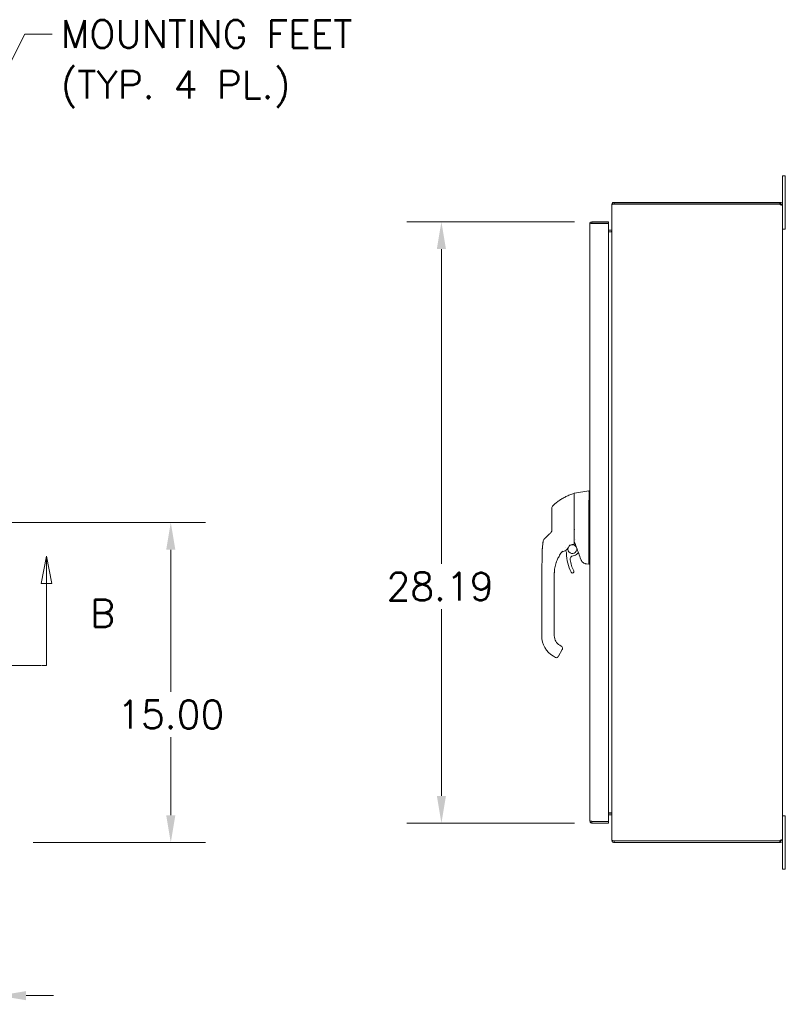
# Model space of a CAD drawing. Header units: inches. Extents: x 7 to 216, y 7 to 136.
# Tile 14 of 30: x 79 to 114, y 62 to 108. Entities that reach past the tile are written whole.
import ezdxf

# ---------------------------------------------------------------- set-up
doc = ezdxf.new("R2010")
doc.units = ezdxf.units.IN
doc.header["$LTSCALE"] = 13
doc.header["$MEASUREMENT"] = 0
doc.linetypes.add('DOUBLE_DASH_CHAIN', pattern=[1.2403, 0.6614, -0.0827, 0.1654, -0.0827, 0.1654, -0.0827])
for name, color, linetype, lineweight in [('Dimension (ANSI)', 7, 'Continuous', 5), ('Section Line (ANSI)', 7, 'DOUBLE_DASH_CHAIN', 5), ('Symbol (ANSI)', 7, 'Continuous', 5), ('Visible (ANSI)', 7, 'Continuous', 5)]:
    doc.layers.add(name, color=color, linetype=linetype, lineweight=lineweight)
doc.styles.add('ROMANS', font='romans.shx')
doc.dimstyles.new('Default (ANSI)', dxfattribs={"dimscale": 13, "dimtxt": 0.1, "dimasz": 0.098425, "dimexe": 0.125, "dimexo": 0.0625, "dimgap": 0.031496, "dimtad": 0, "dimtih": 1, "dimtoh": 1, "dimrnd": 1e-08, "dimzin": 0, "dimdsep": 46, "dimtxsty": 'ROMANS', "dimcen": 0.09, "dimdle": 0.393701, "dimclrd": 256, "dimclre": 256, "dimclrt": 256, "dimadec": 0, "dimazin": 0, "dimtfac": 1, "dimtofl": 0, "dimtmove": 0, "dimatfit": 3, "dimfxl": 0, "dimtolj": 1, "dimtzin": 0, "dimlwd": -1, "dimlwe": -1, "dimarcsym": 0})
doc.dimstyles.new('Default (ANSI)$7', dxfattribs={"dimscale": 13, "dimtxt": 0.1, "dimasz": 0.098425, "dimexe": 0.125, "dimexo": 0.0625, "dimgap": 0.031496, "dimtad": 0, "dimtih": 1, "dimtoh": 1, "dimrnd": 1e-08, "dimzin": 0, "dimdsep": 46, "dimtxsty": 'ROMANS', "dimcen": 0.09, "dimdle": 0.393701, "dimclrd": 256, "dimclre": 256, "dimclrt": 256, "dimadec": 0, "dimazin": 0, "dimtfac": 1, "dimtofl": 0, "dimtmove": 0, "dimatfit": 3, "dimfxl": 0, "dimtolj": 1, "dimtzin": 0, "dimlwd": -1, "dimlwe": -1, "dimarcsym": 0})

# ---------------------------------------------------------------- blocks, each defined once
blk = doc.blocks.new('2dTransSection1')
at = {"layer": 'Section Line (ANSI)', "linetype": 'Continuous'}
for p, q in [((3.6195, 6.3869), (3.6, 6.2889)), ((3.6195, 6.2889), (3.6195, 6.3869)), ((3.639, 6.2889), (3.6195, 6.3869)), ((6.1416, 6.3869), (6.1221, 6.2889)), ((6.1416, 6.2889), (6.1416, 6.3869)), ((6.1611, 6.2889), (6.1416, 6.3869)), ((3.6, 6.2889), (3.639, 6.2889)), ((3.6195, 5.9932), (3.6195, 6.2889)), ((6.1221, 6.2889), (6.1611, 6.2889)), ((6.1416, 5.9932), (6.1416, 6.2889)), ((3.6195, 5.9932), (3.6354, 5.9932)), ((6.1256, 5.9932), (6.1416, 5.9932))]:
    blk.add_line(p, q, dxfattribs=at)
at = {"layer": 'Section Line (ANSI)', "linetype": 'DOUBLE_DASH_CHAIN', "ltscale": 0.023772}
blk.add_line((3.6195, 5.9932), (6.1416, 5.9932), dxfattribs=at)
at = {"layer": 'Section Line (ANSI)', "linetype": 'Continuous', "flags": 128}
for points in [[(3.639, 6.2889), (3.6195, 6.3869)], [(6.1611, 6.2889), (6.1416, 6.3869)]]:
    blk.add_lwpolyline(points, dxfattribs=at)
at = {"layer": 'Section Line (ANSI)'}
for points in [[(3.639, 6.2889), (3.6195, 6.3869), (3.6, 6.2889), (3.639, 6.2889)], [(6.1611, 6.2889), (6.1416, 6.3869), (6.1221, 6.2889), (6.1611, 6.2889)]]:
    blk.add_solid(points, dxfattribs=at)
at = {"layer": 'Section Line (ANSI)', "char_height": 0.1, "attachment_point": 7, "style": 'ROMANS'}
for insert in [(3.3796, 6.131), (6.2985, 6.131)]:
    blk.add_mtext('B', dxfattribs=dict(at, insert=insert))
blk = doc.blocks.new('*D12')
at = {"layer": 'Defpoints', "color": 0}
for p in [(105.383, 98.708), (98.333, 70.52), (105.383, 70.52)]:
    blk.add_point(p, dxfattribs=at)
at = {"layer": 'Dimension (ANSI)'}
for p, q in [((104.571, 98.708), (96.708, 98.708)), ((98.333, 97.428), (98.333, 82.673)), ((98.333, 71.8), (98.333, 80.555)), ((104.571, 70.52), (96.708, 70.52))]:
    blk.add_line(p, q, dxfattribs=at)
for points in [[(98.119, 97.428), (98.546, 97.428), (98.333, 98.708)], [(98.119, 71.8), (98.546, 71.8), (98.333, 70.52)]]:
    blk.add_solid(points, dxfattribs=at)
at = {"layer": 'Dimension (ANSI)', "insert": (95.764, 82.264), "char_height": 1.3, "attachment_point": 1, "style": 'ROMANS'}
blk.add_mtext('\\A1;28.19', dxfattribs=at)
blk = doc.blocks.new('*D21')
at = {"layer": 'Defpoints', "color": 0}
for p in [(75.229, 84.614), (78.396, 69.614), (85.659, 69.614)]:
    blk.add_point(p, dxfattribs=at)
at = {"layer": 'Dimension (ANSI)'}
for p, q in [((76.042, 84.614), (87.284, 84.614)), ((85.659, 83.335), (85.659, 76.673)), ((85.659, 70.894), (85.659, 74.555)), ((79.209, 69.614), (87.284, 69.614))]:
    blk.add_line(p, q, dxfattribs=at)
for points in [[(85.446, 83.335), (85.872, 83.335), (85.659, 84.614)], [(85.446, 70.894), (85.872, 70.894), (85.659, 69.614)]]:
    blk.add_solid(points, dxfattribs=at)
at = {"layer": 'Dimension (ANSI)', "insert": (83.152, 76.264), "char_height": 1.3, "attachment_point": 1, "style": 'ROMANS'}
blk.add_mtext('\\A1;15.00', dxfattribs=at)
blk = doc.blocks.new('*D22')
at = {"layer": 'Defpoints', "color": 0}
for p in [(75.229, 84.614), (77.604, 70.605), (77.604, 62.439)]:
    blk.add_point(p, dxfattribs=at)
at = {"layer": 'Dimension (ANSI)'}
for p, q in [((75.229, 83.802), (75.229, 60.814)), ((77.604, 69.793), (77.604, 60.814)), ((73.95, 62.439), (71.781, 62.439)), ((78.884, 62.439), (80.163, 62.439))]:
    blk.add_line(p, q, dxfattribs=at)
for points in [[(73.95, 62.652), (73.95, 62.225), (75.229, 62.439)], [(78.884, 62.652), (78.884, 62.225), (77.604, 62.439)]]:
    blk.add_solid(points, dxfattribs=at)
at = {"layer": 'Dimension (ANSI)', "insert": (67.41, 63.089), "char_height": 1.3, "attachment_point": 1, "style": 'ROMANS'}
blk.add_mtext('\\A1;2.38', dxfattribs=at)

msp = doc.modelspace()

# ---------------------------------------------------------------- linework, layer by layer
at = {"layer": 'Visible (ANSI)'}
for p, q in [((114.312, 100.614), (114.312, 100.864)), ((114.437, 100.864), (114.312, 100.864)), ((114.312, 100.614), (114.312, 99.509)), ((114.437, 100.864), (114.437, 100.614)), ((114.437, 98.614), (114.437, 100.614)), ((106.312, 99.509), (106.312, 99.498)), ((106.318, 99.509), (106.312, 99.509)), ((106.312, 69.73), (106.312, 99.498)), ((106.417, 99.614), (106.417, 99.54)), ((114.184, 99.614), (106.417, 99.614)), ((114.184, 99.54), (106.417, 99.54)), ((106.417, 99.535), (106.417, 99.529)), ((106.417, 99.535), (114.182, 99.535)), ((114.184, 99.614), (114.206, 99.614)), ((114.184, 99.54), (114.184, 99.614)), ((114.206, 99.54), (114.184, 99.54)), ((114.206, 99.564), (114.206, 99.614)), ((114.206, 99.54), (114.206, 99.564)), ((114.261, 99.509), (114.238, 99.509)), ((114.238, 99.497), (114.238, 99.509)), ((114.261, 99.497), (114.238, 99.497)), ((114.312, 99.509), (114.261, 99.509)), ((114.312, 99.497), (114.261, 99.497)), ((114.312, 99.509), (114.312, 99.497)), ((114.312, 99.497), (114.312, 69.731)), ((105.278, 70.626), (105.278, 98.603)), ((106.153, 98.708), (105.383, 98.708)), ((105.383, 98.634), (105.383, 98.708)), ((105.383, 98.634), (106.153, 98.634)), ((105.383, 98.623), (106.153, 98.623)), ((106.153, 98.634), (106.153, 98.708)), ((106.153, 98.623), (106.153, 70.605)), ((106.28, 98.313), (106.153, 98.313)), ((114.312, 98.364), (114.437, 98.364)), ((114.437, 98.614), (114.437, 98.364)), ((106.153, 98.239), (106.28, 98.239)), ((106.28, 98.228), (106.153, 98.228)), ((104.55, 85.965), (104.55, 85.585)), ((104.55, 85.965), (104.55, 85.965)), ((104.566, 85.985), (105.233, 86.103)), ((105.233, 86.102), (105.233, 86.103)), ((105.234, 86.103), (105.278, 86.103)), ((105.233, 84.339), (105.233, 85.403)), ((105.233, 82.705), (105.233, 84.109)), ((104.146, 83.455), (104.146, 83.455)), ((104.707, 83.161), (104.748, 83.211)), ((104.809, 83.283), (104.809, 83.283)), ((105.12, 82.673), (105.233, 82.653)), ((105.234, 82.653), (105.278, 82.653)), ((103.029, 81.268), (103.029, 82.194)), ((103.62, 82.134), (103.62, 82.194)), ((103.62, 81.523), (103.62, 82.134)), ((103.029, 81.268), (103.029, 79.299)), ((103.62, 81.425), (103.62, 81.523)), ((103.62, 81.268), (103.62, 81.425)), ((103.62, 80.815), (103.62, 81.268)), ((103.62, 80.815), (103.62, 80.716)), ((103.62, 80.106), (103.62, 80.716)), ((103.62, 80.106), (103.62, 80.008)), ((103.62, 79.398), (103.62, 80.008)), ((103.62, 79.398), (103.62, 79.299)), ((103.81, 78.348), (103.987, 78.655)), ((103.876, 78.856), (103.944, 78.816)), ((103.58, 78.344), (103.683, 78.285)), ((106.153, 70.605), (105.383, 70.605)), ((105.383, 70.594), (106.153, 70.594)), ((105.383, 70.594), (105.383, 70.52)), ((106.28, 71), (106.153, 71)), ((106.28, 70.989), (106.153, 70.989)), ((106.28, 70.915), (106.153, 70.915)), ((106.153, 70.594), (106.153, 70.52)), ((114.437, 70.864), (114.312, 70.864)), ((114.437, 70.864), (114.437, 70.614)), ((114.437, 68.614), (114.437, 70.614)), ((105.383, 70.52), (106.153, 70.52)), ((106.312, 69.73), (106.312, 69.719)), ((106.318, 69.719), (106.312, 69.719)), ((106.417, 69.699), (106.417, 69.693)), ((114.182, 69.693), (106.417, 69.693)), ((106.417, 69.688), (106.417, 69.614)), ((114.184, 69.688), (106.417, 69.688)), ((114.184, 69.614), (114.184, 69.688)), ((114.184, 69.688), (114.206, 69.688)), ((114.206, 69.664), (114.206, 69.688)), ((114.261, 69.731), (114.238, 69.731)), ((114.238, 69.719), (114.238, 69.731)), ((114.261, 69.719), (114.238, 69.719)), ((114.312, 69.731), (114.261, 69.731)), ((114.312, 69.719), (114.261, 69.719)), ((114.312, 69.731), (114.312, 69.719)), ((114.312, 69.719), (114.312, 68.614)), ((106.417, 69.614), (114.184, 69.614)), ((114.206, 69.614), (114.184, 69.614)), ((114.206, 69.614), (114.206, 69.664)), ((114.312, 68.364), (114.312, 68.614)), ((114.312, 68.364), (114.437, 68.364)), ((114.437, 68.614), (114.437, 68.364))]:
    msp.add_line(p, q, dxfattribs=at)
for centre, radius, start, end in [((106.417, 99.509), 0.0312, 90, 141.7663), ((114.25, 99.552), 0.07, 193.9641, 231.9526), ((106.28, 98.344), 0.105, 270, 277.9309), ((104.538, 85.959), 0.0118, 0, 106.9268), ((103.703, 85.269), 0.197, 134.5272, 180), ((103.825, 83.748), 0.551, 285.3601, 336.3316), ((104.465, 83.364), 0.207, 164.958, 99.3456), ((104.465, 83.364), 0.207, 114.2767, 133.206), ((104.614, 83.871), 0.0787, 270.231, 270.2318), ((103.976, 83.197), 0.0201, 105.3601, 142.9504), ((104.465, 83.364), 0.315, 190.3849, 203.2314), ((103.995, 83.162), 0.197, 0.0026, 23.2314), ((106.105, 83.162), 1.913, 180.0026, 207.4634), ((104.465, 83.364), 0.315, 275.8539, 319.967), ((89.988, 77.711), 15.748, 19.1714, 20.2557), ((104.514, 82.894), 0.157, 95.8539, 189.5639), ((106.105, 83.162), 1.772, 189.5639, 207.4634), ((104.471, 82.312), 0.0709, 207.4634, 27.4634), ((104.131, 79.299), 1.102, 180, 240), ((104.131, 79.299), 0.512, 180, 240), ((103.722, 78.354), 0.0787, 240, 329.9987), ((106.28, 70.884), 0.105, 82.0691, 90), ((106.417, 69.719), 0.0312, 218.2337, 270), ((114.25, 69.676), 0.07, 128.0474, 166.0359)]:
    msp.add_arc(centre, radius, start, end, dxfattribs=at)
for centre, major_axis, ratio, start_param, end_param in [((105.362, 86.103), (-0.129, 0), 0.001274, 6.221922, 6.283004), ((105.362, 86.102), (-0.129, 0), 0.001274, 0.000181, 0.061264), ((105.362, 85.403), (-0.129, 0.008), 0.999999, 0, 0.061083), ((103.241, 84.305), (0.238, -0.139), 0.832066, 6.047871, 6.083584), ((103.288, 83.702), (-0.136, 0.143), 0.999991, 0, 0.707467), ((104.348, 83.518), (-0.0077, 0.0185), 0.999933, 0, 0.763803), ((102.889, 83.002), (1.44, 0.524), 0.00001, 6.28318, 6.294293), ((103.976, 83.197), (-0.016, 0.0121), 0.999499, 6.282782, 6.283647), ((105.687, 82.653), (-0.453, 0.053), 0.162872, 0.019156, 0.087984), ((105.687, 82.653), (-0.453, 0), 0.000223, 0.001264, 0.068828)]:
    msp.add_ellipse(centre, major_axis=major_axis, ratio=ratio, start_param=start_param, end_param=end_param, dxfattribs=at)
for points, knots in [([(106.417, 99.614), (106.38, 99.614), (106.344, 99.593), (106.326, 99.561), (106.316, 99.545), (106.312, 99.527), (106.312, 99.509)], [0, 0, 0, 0, 1.050651, 1.050651, 1.050651, 1.570796, 1.570796, 1.570796, 1.570796]), ([(106.312, 99.498), (106.312, 99.509), (106.333, 99.519), (106.365, 99.525), (106.38, 99.528), (106.399, 99.529), (106.417, 99.529)], [-1.570796, -1.570796, -1.570796, -1.570796, -0.520146, -0.520146, -0.520146, 0, 0, 0, 0]), ([(114.206, 99.614), (114.228, 99.614), (114.256, 99.606), (114.277, 99.587), (114.298, 99.568), (114.309, 99.54), (114.311, 99.517), (114.312, 99.514), (114.312, 99.512), (114.312, 99.509)], [2.47754, 2.47754, 2.47754, 2.47754, 3.10268, 3.10268, 3.10268, 3.728168, 3.728168, 3.728168, 3.805645, 3.805645, 3.805645, 3.805645]), ([(114.238, 99.509), (114.238, 99.518), (114.232, 99.529), (114.223, 99.535), (114.218, 99.539), (114.212, 99.54), (114.206, 99.54)], [2.47754, 2.47754, 2.47754, 2.47754, 3.311462, 3.311462, 3.311462, 3.805645, 3.805645, 3.805645, 3.805645]), ([(114.312, 99.497), (114.312, 99.488), (114.303, 99.483), (114.284, 99.482), (114.266, 99.481), (114.238, 99.486), (114.215, 99.494), (114.212, 99.495), (114.209, 99.496), (114.206, 99.497)], [-2.234849, -2.234849, -2.234849, -2.234849, -1.609709, -1.609709, -1.609709, -0.984221, -0.984221, -0.984221, -0.906744, -0.906744, -0.906744, -0.906744]), ([(105.383, 98.708), (105.345, 98.708), (105.307, 98.685), (105.29, 98.651), (105.282, 98.636), (105.278, 98.619), (105.278, 98.603)], [0, 0, 0, 0, 1.095058, 1.095058, 1.095058, 1.570796, 1.570796, 1.570796, 1.570796]), ([(105.278, 98.603), (105.278, 98.607), (105.301, 98.612), (105.335, 98.617), (105.342, 98.618), (105.349, 98.619), (105.357, 98.619)], [0, 0, 0, 0, 1.091717, 1.091717, 1.091717, 1.318756, 1.318756, 1.318756, 1.318756]), ([(105.357, 98.619), (105.363, 98.627), (105.371, 98.633), (105.381, 98.634), (105.381, 98.634), (105.382, 98.634), (105.383, 98.634)], [0.5736743, 0.5736743, 0.5736743, 0.5736743, 1.4834748, 1.4834748, 1.4834748, 1.5707963, 1.5707963, 1.5707963, 1.5707963]), ([(106.28, 98.313), (106.292, 98.313), (106.304, 98.32), (106.309, 98.331), (106.311, 98.335), (106.312, 98.34), (106.312, 98.344)], [-3.141593, -3.141593, -3.141593, -3.141593, -2.012802, -2.012802, -2.012802, -1.570796, -1.570796, -1.570796, -1.570796]), ([(106.28, 98.228), (106.292, 98.228), (106.304, 98.252), (106.309, 98.288), (106.311, 98.302), (106.312, 98.318), (106.312, 98.333)], [-3.141593, -3.141593, -3.141593, -3.141593, -2.012802, -2.012802, -2.012802, -1.570796, -1.570796, -1.570796, -1.570796]), ([(103.565, 85.409), (103.605, 85.449), (103.648, 85.487), (103.693, 85.525), (103.738, 85.562), (103.785, 85.598), (103.835, 85.634), (103.886, 85.669), (103.938, 85.703), (103.994, 85.735), (104.049, 85.768), (104.107, 85.798), (104.164, 85.826), (104.222, 85.854), (104.279, 85.879), (104.341, 85.903), (104.402, 85.927), (104.467, 85.95), (104.534, 85.971)], [0, 0, 0, 0, 0.166667, 0.166667, 0.166667, 0.333333, 0.333333, 0.333333, 0.5, 0.5, 0.5, 0.666667, 0.666667, 0.666667, 0.833333, 0.833333, 0.833333, 1, 1, 1, 1]), ([(104.55, 85.965), (104.55, 85.968), (104.55, 85.971), (104.552, 85.975), (104.553, 85.977), (104.556, 85.98), (104.557, 85.981), (104.561, 85.983), (104.563, 85.984), (104.566, 85.985)], [0, 0, 0, 0, 0.01952437, 0.01952437, 0.03483923, 0.03483923, 0.05015409, 0.05015409, 0.06943353, 0.06943353, 0.06943353, 0.06943353]), ([(105.234, 85.411), (105.236, 85.458), (105.239, 85.505), (105.242, 85.606), (105.244, 85.659), (105.246, 85.781), (105.246, 85.845), (105.246, 85.956), (105.246, 86.001), (105.244, 86.059), (105.242, 86.077), (105.239, 86.097), (105.236, 86.102), (105.234, 86.102)], [-2.744293, -2.744293, -2.744293, -2.744293, -2.388759, -2.388759, -1.963257, -1.963257, -1.372369, -1.372369, -0.781853, -0.781853, -0.353962, -0.353962, 0, 0, 0, 0]), ([(104.55, 85.259), (104.55, 85.267), (104.55, 85.275), (104.55, 85.284), (104.55, 85.292), (104.55, 85.301), (104.55, 85.311), (104.55, 85.32), (104.55, 85.33), (104.55, 85.341), (104.55, 85.351), (104.55, 85.362), (104.55, 85.373), (104.55, 85.385), (104.55, 85.397), (104.55, 85.409), (104.55, 85.421), (104.55, 85.434), (104.55, 85.447), (104.55, 85.461), (104.55, 85.474), (104.55, 85.489), (104.55, 85.503), (104.55, 85.518), (104.55, 85.534), (104.55, 85.545), (104.55, 85.557), (104.55, 85.568)], [0, 0, 0, 0, 0.027027, 0.027027, 0.027027, 0.0540541, 0.0540541, 0.0540541, 0.0810811, 0.0810811, 0.0810811, 0.1081081, 0.1081081, 0.1081081, 0.1351351, 0.1351351, 0.1351351, 0.1621622, 0.1621622, 0.1621622, 0.1891892, 0.1891892, 0.1891892, 0.2162162, 0.2162162, 0.2162162, 0.2362244, 0.2362244, 0.2362244, 0.2362244]), ([(103.506, 85.269), (103.506, 85.269), (103.506, 85.269), (103.506, 85.268), (103.506, 85.267), (103.506, 85.266), (103.506, 85.265), (103.506, 85.263), (103.506, 85.261), (103.506, 85.259), (103.506, 85.256), (103.506, 85.253), (103.506, 85.249), (103.506, 85.245), (103.506, 85.24), (103.506, 85.234), (103.506, 85.228), (103.506, 85.221), (103.506, 85.213), (103.506, 85.206), (103.506, 85.196), (103.506, 85.186), (103.506, 85.176), (103.506, 85.164), (103.506, 85.15), (103.506, 85.137), (103.506, 85.122), (103.506, 85.105), (103.506, 85.088), (103.506, 85.069), (103.506, 85.049), (103.506, 85.03), (103.506, 85.01), (103.506, 84.991), (103.506, 84.972), (103.506, 84.953), (103.506, 84.936), (103.506, 84.918), (103.506, 84.9), (103.506, 84.884), (103.506, 84.867), (103.506, 84.851), (103.506, 84.836), (103.506, 84.821), (103.506, 84.807), (103.506, 84.793), (103.506, 84.779), (103.506, 84.766), (103.506, 84.753), (103.506, 84.741), (103.506, 84.729), (103.506, 84.718), (103.506, 84.706), (103.506, 84.695), (103.506, 84.685), (103.506, 84.675), (103.506, 84.665), (103.506, 84.655)], [0, 0, 0, 0, 0.052632, 0.052632, 0.052632, 0.105263, 0.105263, 0.105263, 0.157895, 0.157895, 0.157895, 0.210526, 0.210526, 0.210526, 0.263158, 0.263158, 0.263158, 0.315789, 0.315789, 0.315789, 0.368421, 0.368421, 0.368421, 0.421053, 0.421053, 0.421053, 0.473684, 0.473684, 0.473684, 0.526316, 0.526316, 0.526316, 0.578947, 0.578947, 0.578947, 0.631579, 0.631579, 0.631579, 0.684211, 0.684211, 0.684211, 0.736842, 0.736842, 0.736842, 0.789474, 0.789474, 0.789474, 0.842105, 0.842105, 0.842105, 0.894737, 0.894737, 0.894737, 0.947368, 0.947368, 0.947368, 1, 1, 1, 1]), ([(104.55, 84.356), (104.55, 84.43), (104.55, 84.504), (104.55, 84.575), (104.55, 84.646), (104.55, 84.714), (104.55, 84.786), (104.55, 84.858), (104.55, 84.934), (104.55, 85.013), (104.55, 85.092), (104.55, 85.174), (104.55, 85.259)], [0, 0, 0, 0, 0.25, 0.25, 0.25, 0.5, 0.5, 0.5, 0.75, 0.75, 0.75, 1, 1, 1, 1]), ([(103.506, 84.655), (103.506, 84.609), (103.506, 84.565), (103.506, 84.52), (103.506, 84.476), (103.506, 84.433), (103.506, 84.39), (103.506, 84.348), (103.506, 84.306), (103.506, 84.265)], [0, 0, 0, 0, 0.3333333, 0.3333333, 0.3333333, 0.6666667, 0.6666667, 0.6666667, 1, 1, 1, 1]), ([(103.304, 83.988), (103.298, 83.983), (103.292, 83.977), (103.285, 83.971), (103.278, 83.964), (103.27, 83.957), (103.263, 83.95), (103.256, 83.943), (103.248, 83.936), (103.241, 83.929), (103.235, 83.923), (103.228, 83.917), (103.223, 83.911), (103.217, 83.906), (103.212, 83.901), (103.207, 83.896), (103.202, 83.892), (103.198, 83.888), (103.194, 83.884), (103.19, 83.88), (103.186, 83.877), (103.183, 83.873), (103.179, 83.87), (103.177, 83.868), (103.174, 83.865), (103.171, 83.863), (103.169, 83.86), (103.167, 83.859), (103.165, 83.857), (103.163, 83.855), (103.162, 83.854), (103.16, 83.852), (103.159, 83.851), (103.158, 83.85), (103.157, 83.849), (103.156, 83.848), (103.155, 83.847), (103.154, 83.846), (103.154, 83.846), (103.153, 83.845), (103.153, 83.845), (103.152, 83.845), (103.152, 83.845), (103.152, 83.844), (103.152, 83.844), (103.152, 83.844)], [0, 0, 0, 0, 0.0666667, 0.0666667, 0.0666667, 0.1333333, 0.1333333, 0.1333333, 0.2, 0.2, 0.2, 0.2666667, 0.2666667, 0.2666667, 0.3333333, 0.3333333, 0.3333333, 0.4, 0.4, 0.4, 0.4666667, 0.4666667, 0.4666667, 0.5333333, 0.5333333, 0.5333333, 0.6, 0.6, 0.6, 0.6666667, 0.6666667, 0.6666667, 0.7333333, 0.7333333, 0.7333333, 0.8, 0.8, 0.8, 0.8666667, 0.8666667, 0.8666667, 0.9333333, 0.9333333, 0.9333333, 1, 1, 1, 1]), ([(103.445, 84.123), (103.43, 84.109), (103.415, 84.095), (103.4, 84.08), (103.385, 84.065), (103.369, 84.05), (103.353, 84.035), (103.337, 84.02), (103.32, 84.004), (103.304, 83.988)], [0, 0, 0, 0, 0.333333, 0.333333, 0.333333, 0.666667, 0.666667, 0.666667, 1, 1, 1, 1]), ([(103.506, 84.265), (103.506, 84.257), (103.506, 84.249), (103.505, 84.241), (103.504, 84.234), (103.503, 84.227), (103.501, 84.22), (103.499, 84.214), (103.498, 84.207), (103.496, 84.202), (103.494, 84.196), (103.492, 84.191), (103.49, 84.186), (103.488, 84.181), (103.485, 84.177), (103.483, 84.173), (103.481, 84.169), (103.479, 84.165), (103.477, 84.161), (103.474, 84.158), (103.472, 84.155), (103.47, 84.152), (103.468, 84.149), (103.466, 84.146), (103.464, 84.143), (103.462, 84.14), (103.459, 84.138), (103.457, 84.135), (103.455, 84.133), (103.453, 84.131), (103.451, 84.129)], [0, 0, 0, 0, 0.1, 0.1, 0.1, 0.2, 0.2, 0.2, 0.3, 0.3, 0.3, 0.4, 0.4, 0.4, 0.5, 0.5, 0.5, 0.6, 0.6, 0.6, 0.7, 0.7, 0.7, 0.8, 0.8, 0.8, 0.9, 0.9, 0.9, 1, 1, 1, 1]), ([(104.55, 83.599), (104.55, 83.599), (104.55, 83.599), (104.55, 83.599), (104.55, 83.599), (104.55, 83.599), (104.55, 83.599), (104.55, 83.599), (104.55, 83.599), (104.55, 83.599), (104.55, 83.599), (104.55, 83.599), (104.55, 83.599), (104.55, 83.599), (104.55, 83.599), (104.55, 83.599), (104.55, 83.6), (104.55, 83.6), (104.55, 83.6), (104.55, 83.6), (104.55, 83.6), (104.55, 83.6), (104.55, 83.6), (104.55, 83.601), (104.55, 83.601), (104.55, 83.601), (104.55, 83.601), (104.55, 83.602), (104.55, 83.602), (104.55, 83.602), (104.55, 83.603), (104.55, 83.603), (104.55, 83.603), (104.55, 83.604), (104.55, 83.604), (104.55, 83.605), (104.55, 83.605), (104.55, 83.606), (104.55, 83.606), (104.55, 83.607), (104.55, 83.607), (104.55, 83.608), (104.55, 83.609), (104.55, 83.61), (104.55, 83.61), (104.55, 83.611), (104.55, 83.612), (104.55, 83.613), (104.55, 83.615), (104.55, 83.616), (104.55, 83.617), (104.55, 83.618), (104.55, 83.62), (104.55, 83.621), (104.55, 83.622), (104.55, 83.624), (104.55, 83.625), (104.55, 83.626), (104.55, 83.628), (104.55, 83.629), (104.55, 83.631), (104.55, 83.632), (104.55, 83.634), (104.55, 83.635), (104.55, 83.637), (104.55, 83.639), (104.55, 83.641), (104.55, 83.642), (104.55, 83.644), (104.55, 83.647), (104.55, 83.649), (104.55, 83.651), (104.55, 83.654), (104.55, 83.657), (104.55, 83.66), (104.55, 83.663), (104.55, 83.666), (104.55, 83.67), (104.55, 83.673), (104.55, 83.677), (104.55, 83.682), (104.55, 83.686), (104.55, 83.691), (104.55, 83.696), (104.55, 83.702), (104.55, 83.707), (104.55, 83.713), (104.55, 83.719), (104.55, 83.725), (104.55, 83.731), (104.55, 83.737), (104.55, 83.743), (104.55, 83.749), (104.55, 83.755), (104.55, 83.762), (104.55, 83.768), (104.55, 83.774), (104.55, 83.781), (104.55, 83.787), (104.55, 83.794), (104.55, 83.801), (104.55, 83.808), (104.55, 83.815), (104.55, 83.823), (104.55, 83.83), (104.55, 83.839), (104.55, 83.847), (104.55, 83.856), (104.55, 83.866), (104.55, 83.875), (104.55, 83.886), (104.55, 83.897), (104.55, 83.908), (104.55, 83.919), (104.55, 83.931), (104.55, 83.942), (104.55, 83.954), (104.55, 83.966), (104.55, 83.977), (104.55, 83.989), (104.55, 84.001), (104.55, 84.013), (104.55, 84.025), (104.55, 84.036), (104.55, 84.048), (104.55, 84.06), (104.55, 84.072), (104.55, 84.083), (104.55, 84.095), (104.55, 84.107), (104.55, 84.118), (104.55, 84.13), (104.55, 84.14), (104.55, 84.151), (104.55, 84.161), (104.55, 84.171), (104.55, 84.181), (104.55, 84.191), (104.55, 84.201), (104.55, 84.211), (104.55, 84.22), (104.55, 84.231), (104.55, 84.241), (104.55, 84.251), (104.55, 84.261), (104.55, 84.271), (104.55, 84.282), (104.55, 84.293), (104.55, 84.303), (104.55, 84.314), (104.55, 84.325), (104.55, 84.335), (104.55, 84.346), (104.55, 84.356)], [0, 0, 0, 0, 0.019608, 0.019608, 0.019608, 0.039216, 0.039216, 0.039216, 0.058824, 0.058824, 0.058824, 0.078431, 0.078431, 0.078431, 0.098039, 0.098039, 0.098039, 0.117647, 0.117647, 0.117647, 0.137255, 0.137255, 0.137255, 0.156863, 0.156863, 0.156863, 0.176471, 0.176471, 0.176471, 0.196078, 0.196078, 0.196078, 0.215686, 0.215686, 0.215686, 0.235294, 0.235294, 0.235294, 0.254902, 0.254902, 0.254902, 0.27451, 0.27451, 0.27451, 0.294118, 0.294118, 0.294118, 0.313725, 0.313725, 0.313725, 0.333333, 0.333333, 0.333333, 0.352941, 0.352941, 0.352941, 0.372549, 0.372549, 0.372549, 0.392157, 0.392157, 0.392157, 0.411765, 0.411765, 0.411765, 0.431373, 0.431373, 0.431373, 0.45098, 0.45098, 0.45098, 0.470588, 0.470588, 0.470588, 0.490196, 0.490196, 0.490196, 0.509804, 0.509804, 0.509804, 0.529412, 0.529412, 0.529412, 0.54902, 0.54902, 0.54902, 0.568627, 0.568627, 0.568627, 0.588235, 0.588235, 0.588235, 0.607843, 0.607843, 0.607843, 0.627451, 0.627451, 0.627451, 0.647059, 0.647059, 0.647059, 0.666667, 0.666667, 0.666667, 0.686275, 0.686275, 0.686275, 0.705882, 0.705882, 0.705882, 0.72549, 0.72549, 0.72549, 0.745098, 0.745098, 0.745098, 0.764706, 0.764706, 0.764706, 0.784314, 0.784314, 0.784314, 0.803922, 0.803922, 0.803922, 0.823529, 0.823529, 0.823529, 0.843137, 0.843137, 0.843137, 0.862745, 0.862745, 0.862745, 0.882353, 0.882353, 0.882353, 0.901961, 0.901961, 0.901961, 0.921569, 0.921569, 0.921569, 0.941176, 0.941176, 0.941176, 0.960784, 0.960784, 0.960784, 0.980392, 0.980392, 0.980392, 1, 1, 1, 1]), ([(104.55, 84.266), (104.551, 84.267), (104.551, 84.269), (104.553, 84.271), (104.554, 84.272), (104.557, 84.274), (104.558, 84.275), (104.561, 84.277), (104.563, 84.278), (104.565, 84.279), (104.566, 84.279), (104.566, 84.279)], [0.00000021, 0.00000021, 0.00000021, 0.00000021, 0.01790702, 0.01790702, 0.03464891, 0.03464891, 0.05076492, 0.05076492, 0.06565697, 0.06565697, 0.06905546, 0.06905546, 0.06905546, 0.06905546]), ([(104.55, 84.266), (104.55, 84.265), (104.55, 84.263), (104.55, 84.258), (104.55, 84.256), (104.55, 84.253)], [0.000001, 0.000001, 0.000001, 0.000001, 0.01272699, 0.01272699, 0.02459906, 0.02459906, 0.02459906, 0.02459906]), ([(105.233, 84.11), (105.234, 84.146), (105.234, 84.184), (105.234, 84.26), (105.234, 84.299), (105.233, 84.338)], [-0.5896434, -0.5896434, -0.5896434, -0.5896434, -0.2948439, -0.2948439, 0, 0, 0, 0]), ([(103.053, 83.215), (103.054, 83.272), (103.057, 83.33), (103.061, 83.388), (103.065, 83.446), (103.07, 83.503), (103.075, 83.559), (103.081, 83.615), (103.086, 83.67), (103.092, 83.722)], [0, 0, 0, 0, 0.333333, 0.333333, 0.333333, 0.666667, 0.666667, 0.666667, 1, 1, 1, 1]), ([(103.053, 83.215), (103.053, 83.215), (103.053, 83.215), (103.053, 83.215), (103.053, 83.215), (103.053, 83.216), (103.053, 83.216), (103.053, 83.217), (103.053, 83.217), (103.053, 83.219), (103.053, 83.22), (103.053, 83.224), (103.053, 83.228), (103.057, 83.395), (103.075, 83.559), (103.092, 83.722)], [0, 0, 0, 0, 0.000488, 0.000488, 0.001465, 0.001465, 0.003418, 0.003418, 0.007324, 0.007324, 0.015137, 0.015137, 0.041027, 0.041027, 1.291429, 1.291429, 1.291429, 1.291429]), ([(103.092, 83.722), (103.094, 83.743), (103.1, 83.764), (103.117, 83.802), (103.129, 83.82), (103.146, 83.838), (103.149, 83.841), (103.152, 83.844)], [0, 0, 0, 0, 0.1621161, 0.1621161, 0.3213338, 0.3213338, 0.3524485, 0.3524485, 0.3524485, 0.3524485]), ([(104.328, 83.532), (104.344, 83.539), (104.361, 83.545), (104.377, 83.551), (104.394, 83.557), (104.411, 83.562), (104.428, 83.567), (104.445, 83.571), (104.463, 83.575), (104.48, 83.579), (104.498, 83.582), (104.515, 83.584), (104.533, 83.586)], [0, 0, 0, 0, 0.25, 0.25, 0.25, 0.5, 0.5, 0.5, 0.75, 0.75, 0.75, 1, 1, 1, 1]), ([(104.533, 83.586), (104.534, 83.586), (104.535, 83.587), (104.537, 83.587), (104.538, 83.587), (104.539, 83.587)], [0.00000008, 0.00000008, 0.00000008, 0.00000008, 0.00775583, 0.00775583, 0.01552726, 0.01552726, 0.01552726, 0.01552726]), ([(104.55, 83.599), (104.55, 83.597), (104.549, 83.596), (104.548, 83.593), (104.548, 83.592), (104.546, 83.59), (104.544, 83.589), (104.542, 83.587), (104.54, 83.587), (104.539, 83.587)], [-0.04419134, -0.04419134, -0.04419134, -0.04419134, -0.03334324, -0.03334324, -0.02186875, -0.02186875, -0.01019415, -0.01019415, 0, 0, 0, 0]), ([(103.029, 82.194), (103.029, 82.194), (103.029, 82.194), (103.029, 82.194), (103.029, 82.194), (103.029, 82.194), (103.029, 82.194), (103.029, 82.194), (103.029, 82.194), (103.029, 82.194), (103.029, 82.194), (103.029, 82.194), (103.029, 82.194), (103.029, 82.194), (103.029, 82.194), (103.029, 82.194), (103.029, 82.194), (103.029, 82.194), (103.029, 82.194), (103.029, 82.194), (103.029, 82.194), (103.029, 82.194), (103.029, 82.194), (103.029, 82.194), (103.029, 82.194), (103.029, 82.195), (103.029, 82.195), (103.029, 82.198), (103.029, 82.2), (103.029, 82.205), (103.029, 82.209), (103.029, 82.249), (103.03, 82.286), (103.031, 82.371), (103.033, 82.42), (103.035, 82.486), (103.036, 82.503), (103.042, 82.684), (103.047, 82.851), (103.051, 83.068), (103.051, 83.118), (103.052, 83.177), (103.053, 83.186), (103.053, 83.199), (103.053, 83.203), (103.053, 83.208), (103.053, 83.21), (103.053, 83.213), (103.053, 83.213), (103.053, 83.214), (103.053, 83.215), (103.053, 83.215), (103.053, 83.215), (103.053, 83.215), (103.053, 83.215), (103.053, 83.215)], [0, 0, 0, 0, 0.176462, 0.176462, 0.271684, 0.271684, 0.335165, 0.335165, 0.366906, 0.366906, 0.382777, 0.382777, 0.390712, 0.390712, 0.394679, 0.394679, 0.396664, 0.396664, 0.397912, 0.397912, 0.398037, 0.398037, 0.398162, 0.398162, 0.398659, 0.398659, 0.402627, 0.402627, 0.418497, 0.418497, 0.445279, 0.445279, 0.731042, 0.731042, 1.112099, 1.112099, 1.239067, 1.239067, 2.510923, 2.510923, 2.891634, 2.891634, 2.963013, 2.963013, 2.98978, 2.98978, 3.00565, 3.00565, 3.009618, 3.009618, 3.011601, 3.011601, 3.011725, 3.011725, 3.011756, 3.011756, 3.011756, 3.011756]), ([(103.77, 82.89), (103.783, 82.919), (103.798, 82.949), (103.814, 82.979), (103.83, 83.01), (103.848, 83.041), (103.867, 83.073), (103.886, 83.104), (103.907, 83.136), (103.93, 83.168), (103.952, 83.2), (103.977, 83.232), (104.003, 83.264)], [0, 0, 0, 0, 0.25, 0.25, 0.25, 0.5, 0.5, 0.5, 0.75, 0.75, 0.75, 1, 1, 1, 1]), ([(103.969, 83.22), (103.967, 83.218), (103.965, 83.216), (103.964, 83.214), (103.963, 83.213), (103.962, 83.212), (103.962, 83.211)], [0.5849585, 0.5849585, 0.5849585, 0.5849585, 0.75, 0.75, 0.75, 0.8479047, 0.8479047, 0.8479047, 0.8479047]), ([(104.763, 83.163), (104.762, 83.165), (104.761, 83.167), (104.761, 83.17), (104.761, 83.171), (104.761, 83.173), (104.762, 83.173), (104.762, 83.174)], [0, 0, 0, 0, 0.0162137, 0.0162137, 0.02353454, 0.02353454, 0.02876377, 0.02876377, 0.02876377, 0.02876377]), ([(103.62, 82.194), (103.62, 82.227), (103.621, 82.263), (103.623, 82.302), (103.626, 82.34), (103.63, 82.381), (103.635, 82.423), (103.641, 82.465), (103.648, 82.507), (103.658, 82.549), (103.667, 82.591), (103.677, 82.632), (103.689, 82.673), (103.701, 82.713), (103.715, 82.752), (103.728, 82.789), (103.742, 82.825), (103.756, 82.858), (103.77, 82.89)], [0, 0, 0, 0, 0.166667, 0.166667, 0.166667, 0.333333, 0.333333, 0.333333, 0.5, 0.5, 0.5, 0.666667, 0.666667, 0.666667, 0.833333, 0.833333, 0.833333, 1, 1, 1, 1]), ([(103.712, 82.745), (103.713, 82.747), (103.714, 82.748), (103.722, 82.773), (103.73, 82.795), (103.739, 82.817)], [-0.4176398, -0.4176398, -0.4176398, -0.4176398, -0.4049158, -0.4049158, -0.2191352, -0.2191352, -0.2191352, -0.2191352]), ([(105.115, 82.674), (105.11, 82.675), (105.105, 82.676), (105.096, 82.678), (105.094, 82.678), (105.081, 82.681), (105.077, 82.682), (105.068, 82.685), (105.063, 82.687), (105.053, 82.69), (105.047, 82.692), (105.03, 82.699), (105.019, 82.704), (104.985, 82.723), (104.964, 82.739), (104.923, 82.777), (104.904, 82.801), (104.878, 82.844), (104.87, 82.863), (104.863, 82.883)], [0, 0, 0, 0, 0.483202, 0.483202, 0.727292, 0.727292, 0.801919, 0.801919, 0.851673, 0.851673, 0.901216, 0.901216, 1.000381, 1.000381, 1.198756, 1.198756, 1.427087, 1.427087, 1.583265, 1.583265, 1.583265, 1.583265]), ([(105.234, 82.653), (105.236, 82.653), (105.238, 82.654), (105.241, 82.658), (105.242, 82.661), (105.242, 82.67), (105.241, 82.676), (105.238, 82.689), (105.236, 82.695), (105.234, 82.699)], [-0.1570273, -0.1570273, -0.1570273, -0.1570273, -0.1189271, -0.1189271, -0.0791301, -0.0791301, -0.039792, -0.039792, 0, 0, 0, 0]), ([(103.62, 82.212), (103.62, 82.212), (103.62, 82.214), (103.62, 82.222), (103.62, 82.227), (103.62, 82.242), (103.621, 82.252), (103.621, 82.268), (103.622, 82.273), (103.622, 82.279)], [-0.4510845, -0.4510845, -0.4510845, -0.4510845, -0.339495, -0.339495, -0.2233361, -0.2233361, -0.1042317, -0.1042317, -0.0467609, -0.0467609, -0.0467609, -0.0467609]), ([(103.991, 78.765), (103.989, 78.77), (103.987, 78.774), (103.984, 78.778), (103.981, 78.783), (103.977, 78.788), (103.974, 78.792)], [0.5863005, 0.5863005, 0.5863005, 0.5863005, 0.6666667, 0.6666667, 0.6666667, 0.7600501, 0.7600501, 0.7600501, 0.7600501]), ([(104, 78.689), (104.002, 78.698), (104.003, 78.707), (104.003, 78.716), (104.003, 78.719), (104.003, 78.722), (104.002, 78.724)], [0.1949448, 0.1949448, 0.1949448, 0.1949448, 0.3333333, 0.3333333, 0.3333333, 0.3718561, 0.3718561, 0.3718561, 0.3718561]), ([(103.79, 78.314), (103.79, 78.314), (103.79, 78.314), (103.79, 78.315), (103.791, 78.315), (103.791, 78.316), (103.791, 78.316), (103.792, 78.317), (103.792, 78.318), (103.793, 78.319), (103.793, 78.319), (103.794, 78.32), (103.794, 78.321), (103.795, 78.322), (103.795, 78.323), (103.796, 78.324), (103.797, 78.325), (103.797, 78.326), (103.798, 78.328), (103.799, 78.329), (103.799, 78.33), (103.8, 78.332), (103.801, 78.333), (103.802, 78.334), (103.803, 78.336), (103.804, 78.338), (103.805, 78.34), (103.806, 78.342), (103.807, 78.344), (103.809, 78.346), (103.81, 78.348)], [0.0000126, 0.0000126, 0.0000126, 0.0000126, 0.1, 0.1, 0.1, 0.2, 0.2, 0.2, 0.3, 0.3, 0.3, 0.4, 0.4, 0.4, 0.5, 0.5, 0.5, 0.6, 0.6, 0.6, 0.7, 0.7, 0.7, 0.8, 0.8, 0.8, 0.9, 0.9, 0.9, 1, 1, 1, 1]), ([(105.278, 70.626), (105.278, 70.587), (105.301, 70.55), (105.335, 70.532), (105.35, 70.524), (105.367, 70.52), (105.383, 70.52)], [0, 0, 0, 0, 1.095058, 1.095058, 1.095058, 1.570796, 1.570796, 1.570796, 1.570796]), ([(105.357, 70.609), (105.32, 70.613), (105.289, 70.618), (105.281, 70.623), (105.279, 70.624), (105.278, 70.625), (105.278, 70.626)], [0.25204, 0.25204, 0.25204, 0.25204, 1.343757, 1.343757, 1.343757, 1.570796, 1.570796, 1.570796, 1.570796]), ([(105.357, 70.609), (105.363, 70.601), (105.371, 70.595), (105.381, 70.594), (105.381, 70.594), (105.382, 70.594), (105.383, 70.594)], [0.5736743, 0.5736743, 0.5736743, 0.5736743, 1.4834748, 1.4834748, 1.4834748, 1.5707963, 1.5707963, 1.5707963, 1.5707963]), ([(106.28, 71), (106.292, 71), (106.304, 70.976), (106.309, 70.94), (106.311, 70.926), (106.312, 70.91), (106.312, 70.895)], [-3.141593, -3.141593, -3.141593, -3.141593, -2.012802, -2.012802, -2.012802, -1.570796, -1.570796, -1.570796, -1.570796]), ([(106.28, 70.915), (106.292, 70.915), (106.304, 70.908), (106.309, 70.897), (106.311, 70.893), (106.312, 70.888), (106.312, 70.884)], [-3.141593, -3.141593, -3.141593, -3.141593, -2.012802, -2.012802, -2.012802, -1.570796, -1.570796, -1.570796, -1.570796]), ([(106.417, 69.699), (106.38, 69.699), (106.344, 69.705), (106.326, 69.715), (106.316, 69.72), (106.312, 69.725), (106.312, 69.73)], [0, 0, 0, 0, 1.050651, 1.050651, 1.050651, 1.570796, 1.570796, 1.570796, 1.570796]), ([(106.312, 69.719), (106.312, 69.682), (106.333, 69.646), (106.365, 69.628), (106.38, 69.619), (106.399, 69.614), (106.417, 69.614)], [-1.570796, -1.570796, -1.570796, -1.570796, -0.520146, -0.520146, -0.520146, 0, 0, 0, 0]), ([(114.206, 69.731), (114.228, 69.74), (114.256, 69.746), (114.277, 69.746), (114.298, 69.747), (114.309, 69.743), (114.311, 69.734), (114.312, 69.733), (114.312, 69.732), (114.312, 69.731)], [0.906744, 0.906744, 0.906744, 0.906744, 1.531883, 1.531883, 1.531883, 2.157371, 2.157371, 2.157371, 2.234849, 2.234849, 2.234849, 2.234849]), ([(114.206, 69.688), (114.215, 69.688), (114.227, 69.693), (114.233, 69.702), (114.236, 69.708), (114.238, 69.714), (114.238, 69.719)], [2.47754, 2.47754, 2.47754, 2.47754, 3.311462, 3.311462, 3.311462, 3.805645, 3.805645, 3.805645, 3.805645]), ([(114.312, 69.719), (114.312, 69.697), (114.303, 69.669), (114.284, 69.649), (114.266, 69.628), (114.238, 69.616), (114.215, 69.614), (114.212, 69.614), (114.209, 69.614), (114.206, 69.614)], [2.47754, 2.47754, 2.47754, 2.47754, 3.10268, 3.10268, 3.10268, 3.728168, 3.728168, 3.728168, 3.805645, 3.805645, 3.805645, 3.805645])]:
    msp.add_open_spline(points, degree=3, knots=knots, dxfattribs=at)
for points in [[(114.236, 99.487), (114.237, 99.49), (114.238, 99.493), (114.238, 99.497)], [(105.357, 98.619), (105.366, 98.621), (105.374, 98.622), (105.383, 98.623)], [(105.234, 86.103), (105.234, 86.103), (105.234, 86.103), (105.234, 86.103)], [(103.503, 84.229), (103.503, 84.231), (103.504, 84.233), (103.504, 84.236)], [(103.504, 84.238), (103.505, 84.245), (103.506, 84.254), (103.506, 84.265)], [(103.506, 84.248), (103.506, 84.253), (103.506, 84.259), (103.506, 84.265)], [(105.233, 84.339), (105.233, 84.339), (105.233, 84.338), (105.233, 84.338)], [(105.233, 84.11), (105.233, 84.109), (105.233, 84.109), (105.233, 84.109)], [(103.092, 83.722), (103.092, 83.722), (103.092, 83.722), (103.092, 83.722)], [(103.092, 83.722), (103.092, 83.722), (103.092, 83.722), (103.092, 83.722)], [(103.092, 83.722), (103.092, 83.722), (103.092, 83.722), (103.092, 83.722)], [(104.764, 83.167), (104.696, 83.354), (104.624, 83.539), (104.55, 83.723)], [(103.982, 83.238), (103.98, 83.235), (103.978, 83.232), (103.975, 83.229)], [(104.003, 83.264), (104.001, 83.261), (103.998, 83.258), (103.996, 83.255)], [(104.763, 83.163), (104.763, 83.163), (104.763, 83.163), (104.763, 83.163)], [(103.77, 82.89), (103.759, 82.866), (103.749, 82.841), (103.739, 82.817)], [(104.863, 82.883), (104.863, 82.883), (104.863, 82.883), (104.863, 82.883)], [(105.115, 82.674), (105.117, 82.674), (105.119, 82.673), (105.12, 82.673)], [(103.628, 82.362), (103.623, 82.312), (103.62, 82.261), (103.62, 82.212)], [(103.628, 82.362), (103.629, 82.374), (103.631, 82.387), (103.632, 82.4)], [(103.957, 78.808), (103.953, 78.811), (103.948, 78.814), (103.944, 78.816)], [(103.957, 78.807), (103.963, 78.803), (103.969, 78.798), (103.974, 78.792)], [(103.987, 78.655), (103.991, 78.662), (103.994, 78.669), (103.996, 78.676)], [(103.991, 78.765), (103.997, 78.752), (104.001, 78.738), (104.002, 78.724)], [(104, 78.689), (103.999, 78.685), (103.998, 78.68), (103.996, 78.676)], [(105.383, 70.605), (105.374, 70.606), (105.366, 70.607), (105.357, 70.609)], [(114.238, 69.731), (114.238, 69.735), (114.237, 69.738), (114.236, 69.741)]]:
    msp.add_open_spline(points, degree=3, dxfattribs=at)

# ---------------------------------------------------------------- block references
at = {"layer": 'Section Line (ANSI)', "xscale": 13, "yscale": 13, "zscale": 13}
msp.add_blockref('2dTransSection1', (0, 0), dxfattribs=at)

# ---------------------------------------------------------------- texts
at = {"layer": 'Symbol (ANSI)', "insert": (80.506, 108.151), "char_height": 1.3, "width": 15.83259, "attachment_point": 1, "line_spacing_factor": 1.093904, "style": 'ROMANS'}
msp.add_mtext('{\\fRomanS|b0|i0;\\H1.3000;MOUNTING FEET\\P(TYP. 4 PL.)}', dxfattribs=at)

# ---------------------------------------------------------------- dimensions: what is measured, and where the dimension line sits
at = {"layer": 'Dimension (ANSI)'}
for base, p1, p2, angle, override, picture, middle in [((98.333, 70.52), (105.383, 98.708), (105.383, 70.52), 90, {"dimdec": 2, "dimtp": 0, "dimtm": 0, "dimtdec": 2, "dimatfit": 1}, '*D12', (98.333, 81.614)), ((77.60443782, 62.438507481), (75.22943782, 84.614038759), (77.60443782, 70.605337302), 180, {"dimtih": 0, "dimtoh": 0, "dimdec": 2, "dimtp": 0, "dimtm": 0, "dimtdec": 2, "dimatfit": 1}, '*D22', (69.390832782, 62.438507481)), ((85.659, 69.614), (75.229, 84.614), (78.396, 69.614), 90, {"dimdec": 2, "dimtp": 0, "dimtm": 0, "dimtdec": 2, "dimatfit": 1}, '*D21', (85.659, 75.614))]:
    dim = msp.add_linear_dim(base=base, p1=p1, p2=p2, angle=angle, dimstyle='Default (ANSI)', override=override, dxfattribs=at)
    dim.commit()
    dim.dimension.update_dxf_attribs({"geometry": picture, "text_midpoint": middle, "dimtype": 160})

# ---------------------------------------------------------------- leaders
at = {"layer": 'Symbol (ANSI)', "annotation_type": 0, "has_hookline": 1, "hookline_direction": 0, "text_width": 15.351}
msp.add_leader([(75.481, 100.864), (78.817, 107.501), (80.097, 107.501)], dimstyle='Default (ANSI)$7', override={"dimtad": 0}, dxfattribs=at)

doc.saveas('drawing.dxf')
